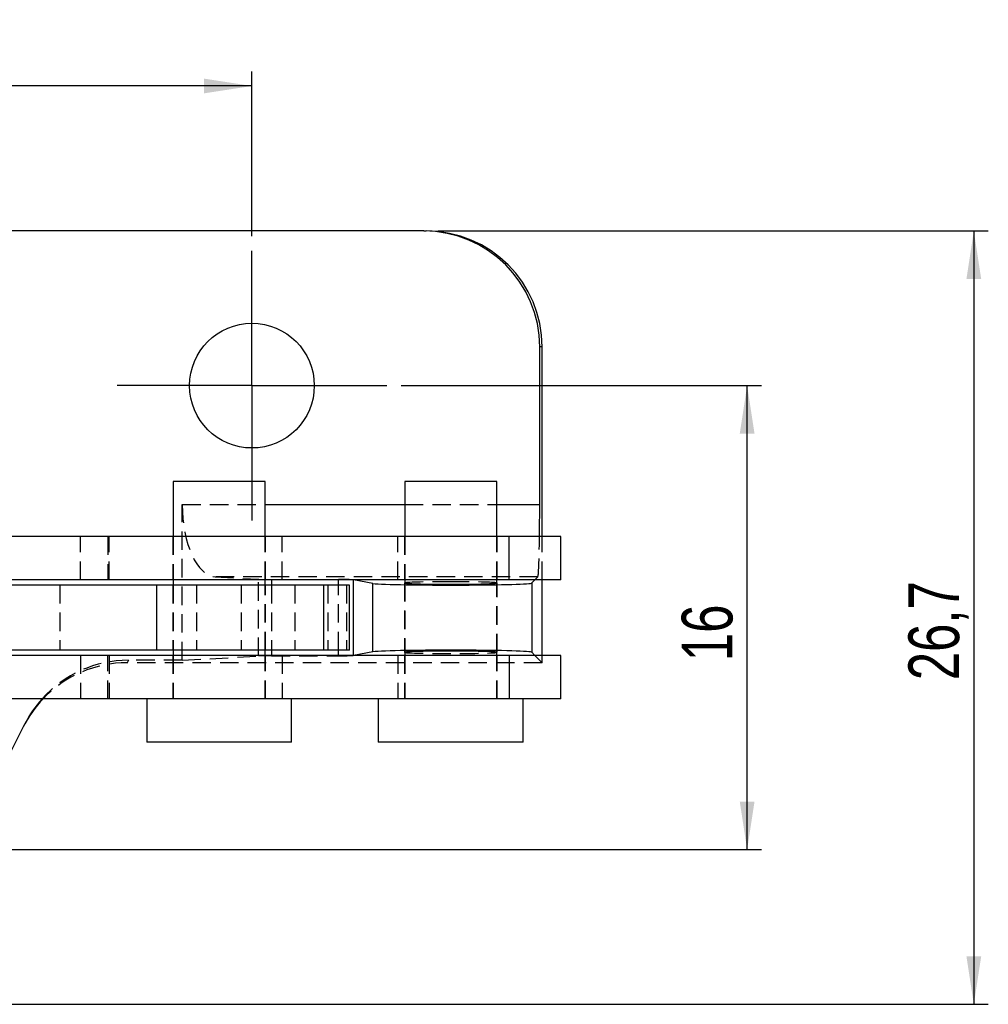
# Model space of a CAD drawing. Extents: x 17 to 198, y 4 to 144.
# Tile 15 of 25: x 83 to 116, y 40 to 74. Entities that reach past the tile are written whole.
import ezdxf

# ---------------------------------------------------------------- set-up
doc = ezdxf.new("R2010")
doc.units = 0
doc.header["$LTSCALE"] = 0.5
doc.linetypes.add('HIDDEN', pattern=[1.905, 1.27, -0.635])
doc.layers.get('0').update_dxf_attribs({"linetype": 'CONTINUOUS'})
doc.styles.add('SLDTEXTSTYLE0', font='TXT', dxfattribs={"width": 0.75})
doc.dimstyles.new('SLDDIMSTYLE0', dxfattribs={"dimtxt": 1.75, "dimasz": 1.651, "dimexe": 0, "dimexo": 0.0625, "dimgap": 0.4375, "dimtad": 1, "dimdec": 1, "dimrnd": 1e-09, "dimzin": 12, "dimtxsty": 'SLDTEXTSTYLE0', "dimsah": 1, "dimcen": 0.09, "dimazin": 3, "dimtfac": 1, "dimtofl": 0, "dimtmove": 0, "dimatfit": 3, "dimtolj": 1, "dimtzin": 12})
doc.dimstyles.new('SLDDIMSTYLE1', dxfattribs={"dimtxt": 1.75, "dimasz": 1.651, "dimexe": 0, "dimexo": 0.0625, "dimgap": 0.4375, "dimtad": 1, "dimdec": 3, "dimrnd": 1e-09, "dimzin": 12, "dimtxsty": 'SLDTEXTSTYLE0', "dimsah": 1, "dimcen": 0.09, "dimazin": 3, "dimtfac": 1, "dimtdec": 3, "dimtofl": 0, "dimtmove": 0, "dimatfit": 3, "dimtolj": 1, "dimtzin": 12})

# ---------------------------------------------------------------- blocks, each defined once
blk = doc.blocks.new('_D')
at = {"color": 218, "linetype": 'CONTINUOUS'}
for p, q in [((97.256, 66.88), (116.231, 66.88)), ((115.731, 66.88), (115.731, 40.21)), ((75.535, 40.21), (116.231, 40.21))]:
    blk.add_line(p, q, dxfattribs=at)
for points in [[(115.731, 66.88), (115.477, 65.229), (115.985, 65.229)], [(115.731, 40.21), (115.985, 41.861), (115.477, 41.861)]]:
    blk.add_solid(points, dxfattribs=at)
at = {"color": 218, "linetype": 'CONTINUOUS', "insert": (113.475, 51.387, -10.472), "char_height": 1.75, "attachment_point": 1, "rotation": 90, "style": 'SLDTEXTSTYLE0'}
blk.add_mtext('26,7', dxfattribs=at)
blk = doc.blocks.new('_D_1')
at = {"color": 218, "linetype": 'CONTINUOUS'}
for p, q in [((95.981, 61.546), (108.412, 61.546)), ((107.912, 45.546), (107.912, 61.546)), ((79.981, 45.546), (108.412, 45.546))]:
    blk.add_line(p, q, dxfattribs=at)
for points in [[(107.912, 61.546), (107.658, 59.895), (108.166, 59.895)], [(107.912, 45.546), (108.166, 47.197), (107.658, 47.197)]]:
    blk.add_solid(points, dxfattribs=at)
at = {"color": 218, "linetype": 'CONTINUOUS', "insert": (105.656, 52.045, -10.472), "char_height": 1.75, "attachment_point": 1, "rotation": 90, "style": 'SLDTEXTSTYLE0'}
blk.add_mtext('16', dxfattribs=at)
blk = doc.blocks.new('_D_2')
at = {"color": 218, "linetype": 'CONTINUOUS'}
for p, q in [((74.831, 66.696), (74.831, 72.38)), ((90.831, 66.696), (90.831, 72.38)), ((90.831, 71.88), (74.831, 71.88))]:
    blk.add_line(p, q, dxfattribs=at)
for points in [[(74.831, 71.88), (76.482, 71.626), (76.482, 72.134)], [(90.831, 71.88), (89.18, 72.134), (89.18, 71.626)]]:
    blk.add_solid(points, dxfattribs=at)
at = {"color": 218, "linetype": 'CONTINUOUS', "insert": (80.642, 74.136, -10.472), "char_height": 1.75, "attachment_point": 1, "style": 'SLDTEXTSTYLE0'}
blk.add_mtext('16', dxfattribs=at)
blk = doc.blocks.new('SW_CENTERMARKSYMBOL_1')
at = {"color": 0, "linetype": 'CONTINUOUS'}
for p, q in [((0, 2.5), (0, 4.65)), ((0, 0), (0, 2.5)), ((-2.5, 0), (-4.65, 0)), ((0, 0), (-2.5, 0)), ((0, 0), (0, -2.5)), ((0, 0), (2.5, 0)), ((2.5, 0), (4.65, 0)), ((0, -2.5), (0, -4.65))]:
    blk.add_line(p, q, dxfattribs=at)

msp = doc.modelspace()

# ---------------------------------------------------------------- linework, layer by layer
at = {"color": 7, "linetype": 'CONTINUOUS'}
for p, q in [((96.7557, 66.8797), (69.6196, 66.8797)), ((96.7557, 66.8797), (96.8408, 66.8797)), ((100.8422, 62.8797), (100.7571, 62.8797)), ((100.7571, 57.4494), (100.7571, 62.8797)), ((100.8422, 56.3447), (100.8422, 62.8797)), ((88.1134, 58.2447), (88.1134, 56.3447)), ((91.2884, 58.2447), (88.1134, 58.2447)), ((91.2884, 56.3447), (91.2884, 58.2447)), ((96.102, 58.2447), (96.102, 56.3447)), ((99.277, 58.2447), (96.102, 58.2447)), ((99.277, 56.3447), (99.277, 58.2447)), ((99.6991, 56.3447), (79.1947, 56.3447)), ((99.6991, 54.8447), (99.6991, 56.3447)), ((101.4895, 56.3447), (99.6991, 56.3447)), ((101.4895, 54.8447), (101.4895, 56.3447)), ((99.6991, 54.8447), (79.1947, 54.8447)), ((88.1134, 54.8447), (88.1134, 54.6697)), ((91.2884, 54.6697), (91.2884, 54.8447)), ((94.9986, 54.7207), (94.333, 54.8447)), ((94.9986, 52.3687), (94.9986, 54.7207)), ((96.102, 54.8447), (96.102, 54.7351)), ((99.277, 54.7351), (99.277, 54.8447)), ((101.4895, 54.8447), (99.6991, 54.8447)), ((100.4835, 54.7404), (100.5878, 54.8447)), ((100.4835, 54.7404), (100.4835, 52.349)), ((100.8422, 52.2447), (100.8422, 54.8447)), ((87.5429, 54.6697), (78.7151, 54.6697)), ((87.5429, 54.6697), (87.5429, 52.4197)), ((93.3039, 54.6697), (87.5429, 54.6697)), ((93.3039, 54.6697), (93.3039, 52.4197)), ((94.1964, 54.6697), (93.3039, 54.6697)), ((94.1964, 52.4197), (94.1964, 54.6697)), ((87.5429, 52.4197), (78.7151, 52.4197)), ((93.3039, 52.4197), (87.5429, 52.4197)), ((88.1134, 52.4197), (88.1134, 52.2447)), ((91.2884, 52.2447), (91.2884, 52.4197)), ((94.1964, 52.4197), (93.3039, 52.4197)), ((94.9986, 52.3687), (94.333, 52.2447)), ((96.102, 52.3542), (96.102, 52.2447)), ((99.277, 52.2447), (99.277, 52.3542)), ((100.4835, 52.349), (100.5878, 52.2447)), ((99.6991, 52.2447), (79.1947, 52.2447)), ((99.6991, 52.2447), (99.6991, 50.7447)), ((101.4895, 52.2447), (99.6991, 52.2447)), ((101.4895, 50.7447), (101.4895, 52.2447)), ((99.6991, 50.7447), (79.1947, 50.7447)), ((87.201, 50.7447), (87.201, 49.2447)), ((92.2009, 49.2447), (92.2009, 50.7447)), ((95.1895, 50.7447), (95.1895, 49.2447)), ((101.4895, 50.7447), (99.6991, 50.7447)), ((100.1895, 49.2447), (100.1895, 50.7447)), ((79.4965, 42.9528), (83.0003, 49.8795)), ((92.2009, 49.2447), (87.201, 49.2447)), ((100.1895, 49.2447), (95.1895, 49.2447))]:
    msp.add_line(p, q, dxfattribs=at)
at = {"color": 7, "linetype": 'HIDDEN'}
for p, q in [((88.4299, 52.0754), (88.4299, 57.4494)), ((88.4299, 57.4494), (91.2884, 57.4494)), ((96.102, 57.4494), (99.277, 57.4494)), ((84.9202, 54.8447), (84.9202, 56.3447)), ((85.8596, 56.3447), (85.8596, 54.8447)), ((85.9064, 54.8447), (85.9064, 56.3447)), ((88.1009, 56.3447), (88.1009, 54.8447)), ((88.1134, 56.3447), (88.1134, 54.8447)), ((91.2884, 54.8447), (91.2884, 56.3447)), ((91.3009, 54.8447), (91.3009, 56.3447)), ((91.8712, 54.8447), (91.8712, 56.3447)), ((95.8655, 54.8447), (95.8655, 56.3447)), ((96.0895, 56.3447), (96.0895, 54.8447)), ((96.102, 56.3447), (96.102, 54.8447)), ((99.277, 54.8447), (99.277, 56.3447)), ((99.2895, 54.8447), (99.2895, 56.3447)), ((100.8422, 54.8447), (100.8422, 56.3447)), ((100.6933, 54.9502), (89.5652, 54.9502)), ((89.5652, 54.9502), (91.0575, 54.8664)), ((91.0575, 52.2229), (91.0575, 54.8664)), ((91.5106, 54.8589), (93.8221, 54.8589)), ((91.5106, 54.8589), (91.5106, 54.8447)), ((93.8221, 54.8447), (93.8221, 54.8589)), ((94.333, 54.8447), (94.3172, 54.8476)), ((94.3172, 54.8476), (94.3172, 54.8447)), ((96.0895, 54.7404), (96.0895, 52.349)), ((96.102, 54.7351), (96.102, 52.3542)), ((99.277, 52.3542), (99.277, 54.7351)), ((99.2895, 52.349), (99.2895, 54.7404)), ((100.5878, 54.8447), (100.6933, 54.9502)), ((84.1998, 54.6697), (84.1998, 52.4197)), ((88.1009, 54.6697), (88.1009, 52.4197)), ((88.1134, 54.6697), (88.1134, 52.4197)), ((88.9234, 54.6697), (88.9234, 52.4197)), ((90.4562, 54.6697), (90.4562, 52.4197)), ((91.2884, 52.4197), (91.2884, 54.6697)), ((91.3009, 52.4197), (91.3009, 54.6697)), ((91.5106, 54.6697), (91.5106, 52.4197)), ((92.3123, 54.6697), (92.3123, 52.4197)), ((93.4495, 54.6697), (93.4495, 52.4197)), ((93.8221, 52.4197), (93.8221, 54.6697)), ((94.0917, 54.6697), (94.0917, 52.4197)), ((84.9202, 52.2447), (84.9202, 50.7447)), ((85.8596, 50.7447), (85.8596, 52.2447)), ((85.9064, 52.2447), (85.9064, 50.7447)), ((86.571, 52.0754), (86.5279, 51.9903)), ((100.8422, 51.9903), (86.5279, 51.9903)), ((88.4299, 52.0754), (86.571, 52.0754)), ((88.1009, 52.2447), (88.1009, 50.7447)), ((88.1134, 52.2447), (88.1134, 50.7447)), ((88.4299, 52.0754), (91.0575, 52.2229)), ((91.2884, 50.7447), (91.2884, 52.2447)), ((91.3009, 50.7447), (91.3009, 52.2447)), ((91.5106, 52.2447), (91.5106, 52.2305)), ((91.5106, 52.2305), (93.8221, 52.2305)), ((91.8712, 52.2447), (91.8712, 50.7447)), ((93.8221, 52.2305), (93.8221, 52.2447)), ((94.333, 52.2447), (94.3172, 52.2418)), ((94.3172, 52.2447), (94.3172, 52.2418)), ((95.8655, 52.2447), (95.8655, 50.7447)), ((96.0895, 52.2447), (96.0895, 50.7447)), ((96.102, 52.2447), (96.102, 50.7447)), ((99.277, 50.7447), (99.277, 52.2447)), ((99.2895, 50.7447), (99.2895, 52.2447)), ((100.5878, 52.2447), (100.8422, 51.9903)), ((100.8422, 51.9903), (100.8422, 52.2447))]:
    msp.add_line(p, q, dxfattribs=at)
at = {"color": 8, "linetype": 'CONTINUOUS'}
for p, q in [((91.2884, 57.4494), (96.102, 57.4494)), ((99.277, 57.4494), (100.7571, 57.4494)), ((91.5106, 54.8447), (91.5106, 54.6697)), ((93.8221, 54.6697), (93.8221, 54.8447)), ((94.3172, 54.8447), (94.3172, 52.2447)), ((91.5106, 52.4197), (91.5106, 52.2447)), ((93.8221, 52.2447), (93.8221, 52.4197))]:
    msp.add_line(p, q, dxfattribs=at)
at = {"color": 7, "linetype": 'CONTINUOUS'}
msp.add_circle((90.8315, 61.5457), 2.15, dxfattribs=at)
for centre, major_axis, ratio, start_param, end_param in [((96.7557, 62.8797), (-4.0014, 0), 0.9996573, 3.1415927, 4.712389), ((96.8408, 62.8797), (-4.0014, 0), 0.9996573, 3.1415927, 4.712389), ((100.6916, 57.4494), (0, 2.5), 0.0261859, 4.2546932, 4.712389), ((97.6895, 54.7404), (2.794, 0), 0.0261859, 3.4141962, 6.2831853), ((97.6895, 54.7404), (1.6, 0), 0.0261859, 3.0165111, 6.4082668), ((97.6895, 52.349), (2.794, 0), 0.0261859, 0, 2.8689891), ((97.6895, 52.349), (1.6, 0), 0.0261859, 1.5707963, 3.2666742), ((97.6895, 52.349), (1.6, 0), 0.0261859, 6.1581038, 7.8539816), ((86.5266, 47.9889), (1.8063, 3.5709), 0.9995697, 1.2792222, 1.5707963), ((86.5696, 48.074), (1.8063, 3.5709), 0.9995697, 1.3081633, 1.5707963)]:
    msp.add_ellipse(centre, major_axis=major_axis, ratio=ratio, start_param=start_param, end_param=end_param, dxfattribs=at)
at = {"color": 7, "linetype": 'HIDDEN'}
for centre, major_axis, ratio, start_param, end_param in [((89.5957, 57.4494), (0, 2.5), 0.4663077, 1.5707963, 3.1154127), ((100.6916, 57.4494), (0, 2.5), 0.0261859, 3.1677726, 4.2546932), ((91.5106, 54.872), (0.5, 0), 0.0261859, 3.577925, 4.712389), ((93.8221, 54.8458), (0.5, 0), 0.0261859, 0.1396263, 1.5707963), ((97.6895, 54.7404), (1.6, 0), 0.0261859, 1.5707963, 3.0165111), ((97.6895, 54.7404), (1.6, 0), 0.0261859, 0.1250815, 1.5707963), ((97.6895, 52.349), (1.6, 0), 0.0261859, 3.2666742, 6.1581038), ((86.5696, 48.074), (1.8063, 3.5709), 0.9995697, 0.4681358, 1.3081633), ((86.5266, 47.9889), (1.8063, 3.5709), 0.9995697, 0.4681358, 1.2792222), ((91.5106, 52.2174), (0.5, 0), 0.0261859, 1.5707963, 2.7052603), ((93.8221, 52.2436), (0.5, 0), 0.0261859, 4.712389, 6.143559)]:
    msp.add_ellipse(centre, major_axis=major_axis, ratio=ratio, start_param=start_param, end_param=end_param, dxfattribs=at)

# ---------------------------------------------------------------- block references
at = {"color": 218, "linetype": 'CONTINUOUS'}
msp.add_blockref('SW_CENTERMARKSYMBOL_1', (90.8315, 61.5457), dxfattribs=at)

# ---------------------------------------------------------------- dimensions: what is measured, and where the dimension line sits
dim = msp.add_linear_dim(base=(74.8315, 71.8797), p1=(90.8315, 66.1957), p2=(74.8315, 66.1957), dimstyle='SLDDIMSTYLE1', dxfattribs=at)
dim.commit()
dim.dimension.update_dxf_attribs({"geometry": '_D_2', "text_midpoint": (82.6456, 71.8797), "dimtype": 160})
for base, p1, p2, dimstyle, picture, middle in [((115.7307, 40.2097), (96.7557, 66.8797), (75.0348, 40.2097), 'SLDDIMSTYLE0', '_D', (115.7307, 54.3611)), ((107.9121, 61.5457), (79.4815, 45.5457), (95.4815, 61.5457), 'SLDDIMSTYLE1', '_D_1', (107.9121, 54.0488))]:
    dim = msp.add_linear_dim(base=base, p1=p1, p2=p2, angle=90, dimstyle=dimstyle, dxfattribs=at)
    dim.commit()
    dim.dimension.update_dxf_attribs({"geometry": picture, "text_midpoint": middle, "dimtype": 160})

doc.saveas('drawing.dxf')
